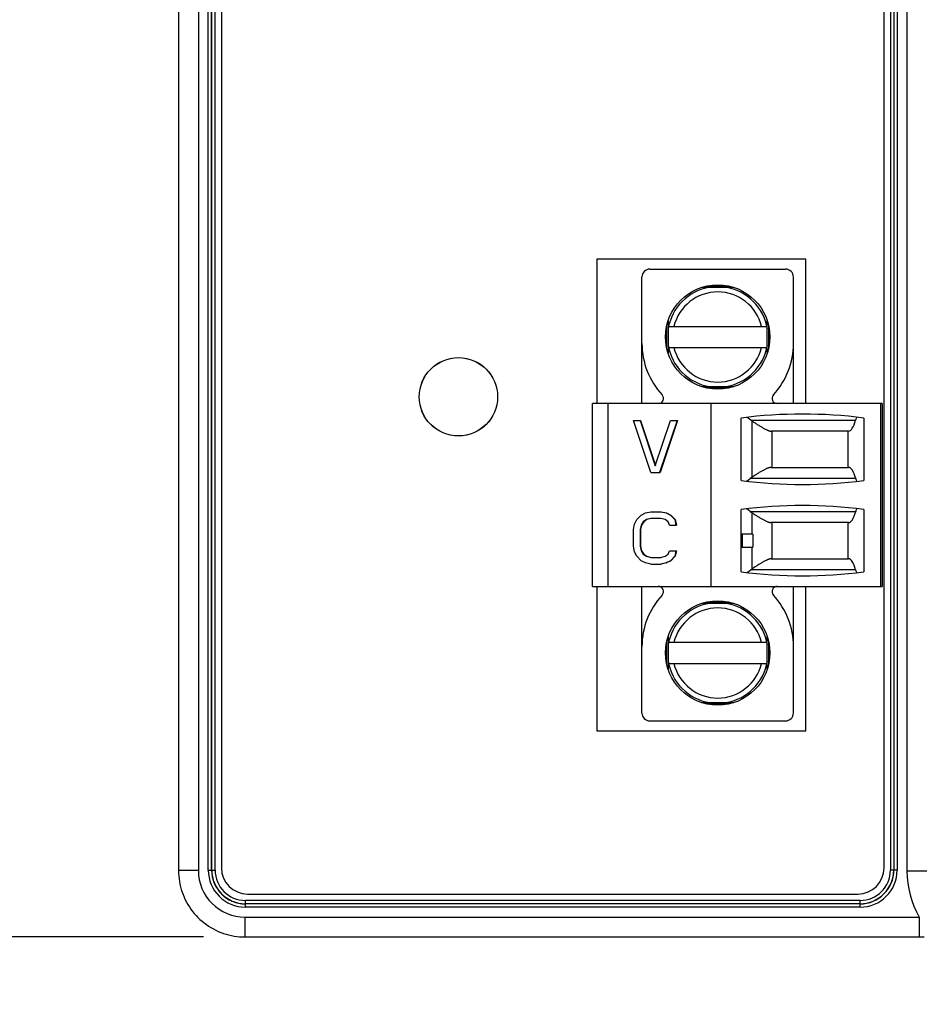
# Model space of a CAD drawing. Header units: inches. Extents: x 0 to 34, y 0 to 22.
# Tile 11 of 70: x 7 to 8.4, y 14.2 to 15.7. Entities that reach past the tile are written whole.
import ezdxf

# ---------------------------------------------------------------- set-up
doc = ezdxf.new("R2010")
doc.units = ezdxf.units.IN
doc.header["$LTSCALE"] = 1.87
doc.header["$MEASUREMENT"] = 0
doc.layers.get('0').update_dxf_attribs({"linetype": 'CONTINUOUS'})
doc.layers.add('DIMENSIONS', color=7, linetype='CONTINUOUS')
doc.styles.get("Standard").update_dxf_attribs({"font": 'txt', "width": 0.8})
doc.dimstyles.new('DIMSTYLE_1', dxfattribs={"dimtxt": 0.125, "dimasz": 0.18, "dimexe": 0.18, "dimexo": 0.0625, "dimgap": 0.09, "dimtad": 0, "dimtih": 1, "dimtoh": 1, "dimdec": 3, "dimzin": 4, "dimdsep": 46, "dimtxsty": 'STANDARD', "dimblk": '_FILLED', "dimblk1": '_FILLED', "dimblk2": '_FILLED', "dimcen": 0.09, "dimadec": 0, "dimazin": 0, "dimtp": 0.01, "dimtm": 0.01, "dimtfac": 1, "dimtdec": 3, "dimtofl": 0, "dimtmove": 0, "dimatfit": 3, "dimldrblk": '_FILLED', "dimfxl": 1, "dimtolj": 1, "dimtzin": 4, "dimarcsym": 0})

# ---------------------------------------------------------------- blocks, each defined once
blk = doc.blocks.new('*D22')
at = {"layer": 'DIMENSIONS', "color": 2, "linetype": 'CONTINUOUS'}
blk.add_line((7.3016, 14.3311), (6.5766, 14.3311), dxfattribs=at)
at = {"layer": 'DIMENSIONS', "color": 2, "linetype": 'CONTINUOUS', "insert": (6.5141, 14.3936), "char_height": 0.125, "width": 1.325, "attachment_point": 3, "line_spacing_factor": 0.9}
blk.add_mtext('3.454{\\Ftxt.shx;\\W1.000000;\\H0.125000; }[87.72]', dxfattribs=at)
blk = doc.blocks.new('_FILLED')
at = {"color": 0, "linetype": 'BYBLOCK'}
blk.add_solid([(0, 0), (-1, 0.1736), (-1, -0.1736)], dxfattribs=at)

msp = doc.modelspace()

# ---------------------------------------------------------------- linework, layer by layer
at = {"color": 7, "linetype": 'CONTINUOUS'}
for p, q in [((7.2641, 17.6697), (7.2641, 14.4311)), ((7.2941, 17.6697), (7.2941, 14.4311)), ((7.3089, 14.432), (7.3089, 17.6688)), ((7.3138, 14.432), (7.3138, 17.6688)), ((7.3142, 14.432), (7.3142, 17.6688)), ((7.3191, 14.432), (7.3191, 17.6688)), ((7.3287, 17.6656), (7.3287, 14.4352)), ((8.3279, 14.4352), (8.3279, 17.6656)), ((8.3375, 17.6688), (8.3375, 14.432)), ((8.3425, 17.6688), (8.3425, 14.432)), ((8.3428, 17.6688), (8.3428, 14.432)), ((8.3477, 17.6688), (8.3477, 14.432)), ((8.3626, 14.4305), (8.3626, 17.6703)), ((7.8947, 15.353), (7.8947, 15.1352)), ((8.2102, 15.353), (7.8947, 15.353)), ((8.2102, 15.1352), (8.2102, 15.353)), ((7.9747, 15.338), (8.1794, 15.338)), ((7.9629, 15.1352), (7.9629, 15.3261)), ((8.1913, 15.1352), (8.1913, 15.3261)), ((8.1016, 15.3104), (8.0525, 15.3104)), ((8.0596, 15.3124), (8.0946, 15.3124)), ((8.0023, 15.2601), (8.0023, 15.2111)), ((8.1519, 15.2111), (8.1519, 15.2601)), ((8.0003, 15.2182), (8.0003, 15.253)), ((8.003, 15.2513), (8.1512, 15.2513)), ((8.1539, 15.253), (8.1539, 15.2182)), ((8.003, 15.2198), (8.1512, 15.2198)), ((8.0525, 15.1608), (8.1016, 15.1608)), ((8.0946, 15.1588), (8.0596, 15.1588)), ((7.8881, 14.8596), (7.8881, 15.1352)), ((8.3251, 15.1352), (7.8881, 15.1352)), ((7.9117, 14.8596), (7.9117, 15.1352)), ((8.0672, 14.8596), (8.0672, 15.1352)), ((8.3231, 14.8596), (8.3231, 15.1352)), ((8.3251, 15.1352), (8.3251, 14.8596)), ((8.1125, 15.0193), (8.1125, 15.1133)), ((8.1269, 15.1104), (8.1217, 15.1144)), ((8.2976, 15.1133), (8.2976, 15.0193)), ((7.9764, 15.0311), (7.9501, 15.1098)), ((7.9501, 15.1098), (7.9605, 15.1098)), ((7.96, 15.1098), (7.9829, 15.0411)), ((7.9605, 15.1098), (7.9832, 15.042)), ((7.9829, 15.0411), (8.0059, 15.1098)), ((8.0157, 15.1098), (7.9895, 15.0311)), ((8.0163, 15.1098), (7.9901, 15.0311)), ((8.0059, 15.1098), (8.0163, 15.1098)), ((8.1269, 15.1104), (8.285, 15.1104)), ((8.1288, 15.0242), (8.1288, 15.1089)), ((8.2741, 15.0937), (8.1576, 15.0937)), ((8.1586, 15.0937), (8.1586, 15.0389)), ((8.2739, 15.0389), (8.2739, 15.0937)), ((8.1574, 15.0389), (8.2742, 15.0389)), ((7.9764, 15.0311), (7.9901, 15.0311)), ((8.1212, 15.0182), (8.1262, 15.0222)), ((8.2852, 15.0222), (8.1262, 15.0222)), ((7.955, 14.9603), (7.9616, 14.967)), ((7.9616, 14.967), (7.9682, 14.9703)), ((7.9682, 14.9703), (7.9764, 14.972)), ((7.9764, 14.972), (7.9917, 14.972)), ((7.9911, 14.972), (7.9993, 14.9703)), ((7.9917, 14.972), (7.9999, 14.9703)), ((7.9993, 14.9703), (8.0059, 14.967)), ((7.9993, 14.9703), (7.9999, 14.9703)), ((7.9999, 14.9703), (8.0065, 14.967)), ((8.0059, 14.967), (8.0125, 14.9603)), ((8.0059, 14.967), (8.0065, 14.967)), ((8.0065, 14.967), (8.013, 14.9603)), ((8.1125, 14.8815), (8.1125, 14.9756)), ((8.1262, 14.9726), (8.1212, 14.9766)), ((8.1262, 14.9726), (8.2852, 14.9726)), ((8.1288, 14.9383), (8.1288, 14.9706)), ((8.2976, 14.9756), (8.2976, 14.8815)), ((7.9501, 14.9452), (7.9518, 14.9536)), ((7.9518, 14.9536), (7.955, 14.9603)), ((7.9616, 14.9519), (7.96, 14.9452)), ((7.9622, 14.9519), (7.9605, 14.9452)), ((7.9649, 14.9569), (7.9616, 14.9519)), ((7.9616, 14.9519), (7.9622, 14.9519)), ((7.9655, 14.9569), (7.9622, 14.9519)), ((7.9698, 14.9603), (7.9649, 14.9569)), ((7.9649, 14.9569), (7.9655, 14.9569)), ((7.9704, 14.9603), (7.9655, 14.9569)), ((7.9764, 14.962), (7.9698, 14.9603)), ((7.9698, 14.9603), (7.9704, 14.9603)), ((7.9769, 14.962), (7.9704, 14.9603)), ((7.9911, 14.962), (7.9764, 14.962)), ((7.9977, 14.9603), (7.9911, 14.962)), ((8.0026, 14.9569), (7.9977, 14.9603)), ((8.0042, 14.9519), (8.0026, 14.9569)), ((8.0042, 14.9519), (8.0147, 14.9519)), ((8.0125, 14.9603), (8.0141, 14.9519)), ((8.0125, 14.9603), (8.013, 14.9603)), ((8.013, 14.9603), (8.0147, 14.9519)), ((8.2742, 14.9559), (8.1574, 14.9559)), ((8.1586, 14.9559), (8.1586, 14.9011)), ((8.2739, 14.9011), (8.2739, 14.9559)), ((7.9501, 14.9201), (7.9501, 14.9452)), ((7.96, 14.9452), (7.96, 14.9201)), ((7.96, 14.9452), (7.9605, 14.9452)), ((7.9605, 14.9452), (7.9605, 14.9201)), ((8.1126, 14.9187), (8.1126, 14.9383)), ((8.1302, 14.9383), (8.1126, 14.9383)), ((8.1145, 14.9187), (8.1145, 14.9383)), ((8.1302, 14.9383), (8.1302, 14.9187)), ((7.9518, 14.9117), (7.9501, 14.9201)), ((7.96, 14.9201), (7.9616, 14.9134)), ((7.96, 14.9201), (7.9605, 14.9201)), ((7.9605, 14.9201), (7.9622, 14.9134)), ((8.1126, 14.9187), (8.1302, 14.9187)), ((8.1288, 14.8859), (8.1288, 14.9187)), ((7.955, 14.905), (7.9518, 14.9117)), ((7.9616, 14.8983), (7.955, 14.905)), ((7.9616, 14.9134), (7.9649, 14.9083)), ((7.9616, 14.9134), (7.9622, 14.9134)), ((7.9622, 14.9134), (7.9655, 14.9083)), ((7.9649, 14.9083), (7.9698, 14.905)), ((7.9649, 14.9083), (7.9655, 14.9083)), ((7.9655, 14.9083), (7.9704, 14.905)), ((7.9698, 14.905), (7.9764, 14.9033)), ((7.9698, 14.905), (7.9704, 14.905)), ((7.9704, 14.905), (7.9769, 14.9033)), ((7.9764, 14.9033), (7.9911, 14.9033)), ((7.9911, 14.9033), (7.9977, 14.905)), ((7.9977, 14.905), (8.0026, 14.9083)), ((8.0026, 14.9083), (8.0042, 14.9134)), ((8.0042, 14.9134), (8.0147, 14.9134)), ((8.0125, 14.905), (8.0059, 14.8983)), ((8.013, 14.905), (8.0065, 14.8983)), ((8.0141, 14.9134), (8.0125, 14.905)), ((8.0125, 14.905), (8.013, 14.905)), ((8.0147, 14.9134), (8.013, 14.905)), ((7.9682, 14.8949), (7.9616, 14.8983)), ((7.9764, 14.8933), (7.9682, 14.8949)), ((7.9764, 14.8933), (7.9917, 14.8933)), ((7.9993, 14.8949), (7.9911, 14.8933)), ((7.9999, 14.8949), (7.9917, 14.8933)), ((8.0059, 14.8983), (7.9993, 14.8949)), ((7.9993, 14.8949), (7.9999, 14.8949)), ((8.0065, 14.8983), (7.9999, 14.8949)), ((8.0059, 14.8983), (8.0065, 14.8983)), ((8.1576, 14.9011), (8.2741, 14.9011)), ((8.1217, 14.8804), (8.1269, 14.8845)), ((8.285, 14.8845), (8.1269, 14.8845)), ((7.8881, 14.8596), (8.3251, 14.8596)), ((7.8947, 14.8596), (7.8947, 14.6419)), ((7.9629, 14.6687), (7.9629, 14.8596)), ((8.1913, 14.6687), (8.1913, 14.8596)), ((8.2102, 14.6419), (8.2102, 14.8596)), ((8.1016, 14.834), (8.0525, 14.834)), ((8.0596, 14.836), (8.0946, 14.836)), ((8.0003, 14.7418), (8.0003, 14.7766)), ((8.0023, 14.7837), (8.0023, 14.7347)), ((8.1512, 14.775), (8.003, 14.775)), ((8.1519, 14.7347), (8.1519, 14.7837)), ((8.1539, 14.7766), (8.1539, 14.7418)), ((8.003, 14.7435), (8.1512, 14.7435)), ((8.0525, 14.6844), (8.1016, 14.6844)), ((8.0946, 14.6824), (8.0596, 14.6824)), ((7.9747, 14.6569), (8.1794, 14.6569)), ((7.8947, 14.6419), (8.2102, 14.6419)), ((7.2941, 14.4311), (7.2641, 14.4311)), ((7.3089, 14.432), (7.3191, 14.432)), ((8.3477, 14.432), (8.3375, 14.432)), ((8.4019, 14.4305), (8.3626, 14.4305)), ((7.3649, 14.376), (7.3649, 14.3861)), ((8.2917, 14.3861), (7.3649, 14.3861)), ((7.3681, 14.3958), (8.2885, 14.3958)), ((8.2917, 14.376), (8.2917, 14.3861)), ((8.2917, 14.3812), (7.3649, 14.3812)), ((8.2917, 14.3809), (7.3649, 14.3809)), ((8.2917, 14.376), (7.3649, 14.376)), ((7.3641, 14.3611), (7.3641, 14.3311)), ((7.3641, 14.3611), (8.3811, 14.3611)), ((8.3811, 14.3611), (8.3811, 14.3311)), ((7.3641, 14.3311), (8.3886, 14.3311))]:
    msp.add_line(p, q, dxfattribs=at)
msp.add_lwpolyline([(7.2641, 14.4311), (7.2641, 14.4272), (7.2644, 14.4231), (7.2648, 14.4189), (7.2654, 14.4148), (7.2661, 14.4108), (7.2671, 14.4067), (7.2682, 14.4027), (7.2694, 14.3988), (7.2708, 14.3949), (7.2724, 14.3911), (7.2742, 14.3873), (7.2761, 14.3836), (7.2781, 14.38), (7.2803, 14.3765), (7.2826, 14.3731), (7.2851, 14.3697), (7.2877, 14.3665), (7.2905, 14.3634), (7.2933, 14.3604), (7.2963, 14.3575), (7.2994, 14.3548), (7.3026, 14.3522), (7.306, 14.3497), (7.3094, 14.3474), (7.3129, 14.3452), (7.3165, 14.3431), (7.3202, 14.3412), (7.324, 14.3395), (7.3278, 14.3379), (7.3317, 14.3365), (7.3356, 14.3352), (7.3396, 14.3341), (7.3437, 14.3332), (7.3478, 14.3324), (7.3519, 14.3319), (7.356, 14.3314), (7.3601, 14.3312), (7.3641, 14.3311)], dxfattribs=at)
for centre, radius in [((8.0771, 15.2356), 0.0787), ((7.6861, 15.1454), 0.0591), ((7.6861, 15.1454), 0.059), ((8.0771, 14.7592), 0.0787)]:
    msp.add_circle(centre, radius, dxfattribs=at)
for centre, radius, start, end in [((7.9747, 15.3261), 0.0118, 90, 180), ((8.1794, 15.3261), 0.0118, 0, 90), ((8.0771, 15.2356), 0.0758, 99.1563, 170.7983), ((8.0771, 15.2356), 0.0679, 13.408, 166.592), ((8.0771, 15.2356), 0.0758, 9.2017, 80.8437), ((8.0771, 15.2258), 0.1142, 180, 222.7041), ((8.0771, 15.2356), 0.0758, 189.2017, 260.8437), ((8.0771, 15.2356), 0.0679, 193.408, 346.592), ((8.0771, 15.2356), 0.0758, 279.1657, 350.7983), ((8.0771, 15.2258), 0.1142, 317.2959, 360), ((7.9874, 15.1431), 0.00787, 270, 42.7041), ((8.1668, 15.1431), 0.00787, 137.2959, 270), ((8.205, 14.3916), 0.7277, 82.6956, 97.3044), ((8.1428, 15.1303), 0.0256, 231.393, 236.8149), ((8.1424, 15.0029), 0.0252, 122.4362, 129.9338), ((8.205, 15.741), 0.7277, 262.6956, 277.3044), ((8.205, 14.2538), 0.7277, 82.6956, 97.3044), ((8.1424, 14.9919), 0.0252, 230.0662, 237.5638), ((8.205, 15.6032), 0.7277, 262.6956, 277.3044), ((8.1427, 14.8647), 0.0253, 123.1581, 128.634), ((7.9874, 14.8517), 0.00787, 317.2959, 90), ((8.1668, 14.8517), 0.00787, 90, 222.7041), ((8.0771, 14.769), 0.1142, 137.2959, 180), ((8.0771, 14.769), 0.1142, 0, 42.7041), ((8.0771, 14.7592), 0.0758, 99.1563, 170.7983), ((8.0771, 14.7592), 0.0758, 9.2017, 80.8343), ((8.0771, 14.7592), 0.0679, 13.408, 166.592), ((8.0771, 14.7592), 0.0758, 189.2017, 260.8343), ((8.0771, 14.7592), 0.0679, 193.408, 346.592), ((8.0771, 14.7592), 0.0758, 279.1657, 350.7983), ((7.9747, 14.6687), 0.0118, 180, 270), ((8.1794, 14.6687), 0.0118, 270, 360), ((7.364, 14.4311), 0.07, 180.0017, 270.0058), ((7.3649, 14.432), 0.056, 180, 270), ((7.3649, 14.432), 0.0511, 180, 270), ((7.3649, 14.432), 0.0508, 180, 270), ((7.3649, 14.432), 0.0458, 180, 270), ((7.3681, 14.4352), 0.0394, 180, 270), ((8.2885, 14.4352), 0.0394, 270, 360), ((8.2917, 14.432), 0.056, 270, 360), ((8.2917, 14.432), 0.0511, 270, 360), ((8.2917, 14.432), 0.0508, 270, 360), ((8.2917, 14.432), 0.0458, 270, 360), ((8.5019, 14.4305), 0.1394, 179.9971, 209.8645)]:
    msp.add_arc(centre, radius, start, end, dxfattribs=at)
for centre, major_axis, start_param, end_param in [((8.2909, 15.0878), (0, 0.0315), 0.545915, 0.770746), ((8.2741, 15.1527), (0, 0.0591), -3.141593, -2.370847), ((8.2742, 14.9799), (0, 0.0591), -0.770746, 0), ((8.2911, 15.0448), (0, 0.0315), -3.912338, -3.688548), ((8.2742, 15.0149), (0, 0.0591), -3.141593, -2.370847), ((8.2911, 14.95), (0, 0.0315), 0.546955, 0.770746), ((8.2741, 14.8421), (0, 0.0591), -0.770746, 0), ((8.2909, 14.907), (0, 0.0315), -3.912338, -3.687508)]:
    msp.add_ellipse(centre, major_axis=major_axis, ratio=0.266667, start_param=start_param, end_param=end_param, dxfattribs=at)
for points in [[(8.1217, 15.1144), (8.1217, 15.1144), (8.1216, 15.1144), (8.1216, 15.1145)], [(8.1212, 15.0182), (8.1212, 15.0182), (8.1212, 15.0182), (8.1212, 15.0182)], [(8.1212, 14.9766), (8.1212, 14.9766), (8.1212, 14.9766), (8.1212, 14.9766)], [(8.1216, 14.8803), (8.1216, 14.8804), (8.1217, 14.8804), (8.1217, 14.8804)]]:
    msp.add_open_spline(points, degree=3, dxfattribs=at)
for points, knots in [([(8.1288, 15.1089), (8.1304, 15.1079), (8.1326, 15.1064), (8.1356, 15.1045), (8.1378, 15.1031), (8.1399, 15.1018), (8.1419, 15.1005), (8.1439, 15.0994), (8.1458, 15.0983), (8.1476, 15.0973), (8.1494, 15.0964), (8.1508, 15.0957), (8.1518, 15.0952), (8.1526, 15.0949), (8.1533, 15.0946), (8.154, 15.0944), (8.1547, 15.0942), (8.1553, 15.094), (8.1559, 15.0938), (8.1565, 15.0937), (8.1571, 15.0937), (8.1574, 15.0937), (8.1576, 15.0937)], [0, 0, 0, 0, 0.167583, 0.24826, 0.326607, 0.402412, 0.475448, 0.545473, 0.612235, 0.675468, 0.734904, 0.790282, 0.816373, 0.84136, 0.86522, 0.887932, 0.909484, 0.929869, 0.949089, 0.967161, 0.984115, 1, 1, 1, 1]), ([(8.1574, 15.0389), (8.1573, 15.0389), (8.1569, 15.0389), (8.1563, 15.0389), (8.1557, 15.0388), (8.1551, 15.0386), (8.1545, 15.0385), (8.1538, 15.0382), (8.1531, 15.038), (8.1521, 15.0376), (8.1508, 15.0371), (8.1492, 15.0363), (8.1475, 15.0355), (8.1457, 15.0345), (8.1438, 15.0334), (8.1418, 15.0323), (8.1398, 15.0311), (8.1377, 15.0298), (8.1356, 15.0285), (8.1326, 15.0266), (8.1303, 15.0252), (8.1288, 15.0242)], [0, 0, 0, 0, 0.016222, 0.033487, 0.051843, 0.071318, 0.091927, 0.113673, 0.136551, 0.160546, 0.211811, 0.26728, 0.326722, 0.389884, 0.456511, 0.526349, 0.599153, 0.67469, 0.75274, 0.8331, 1, 1, 1, 1]), ([(8.1288, 14.9706), (8.1303, 14.9696), (8.1326, 14.9682), (8.1356, 14.9663), (8.1377, 14.965), (8.1398, 14.9637), (8.1418, 14.9625), (8.1438, 14.9614), (8.1457, 14.9603), (8.1475, 14.9593), (8.1492, 14.9585), (8.1508, 14.9577), (8.1521, 14.9572), (8.1531, 14.9568), (8.1538, 14.9566), (8.1545, 14.9563), (8.1551, 14.9562), (8.1557, 14.956), (8.1563, 14.9559), (8.1569, 14.9559), (8.1573, 14.9559), (8.1574, 14.9559)], [0, 0, 0, 0, 0.1669, 0.24726, 0.32531, 0.400847, 0.473651, 0.543489, 0.610116, 0.673278, 0.73272, 0.788189, 0.839454, 0.863449, 0.886327, 0.908073, 0.928682, 0.948157, 0.966513, 0.983778, 1, 1, 1, 1]), ([(8.1576, 14.9011), (8.1574, 14.9011), (8.1571, 14.9011), (8.1565, 14.9011), (8.1559, 14.901), (8.1553, 14.9008), (8.1547, 14.9006), (8.154, 14.9004), (8.1533, 14.9002), (8.1526, 14.8999), (8.1518, 14.8996), (8.1508, 14.8991), (8.1494, 14.8984), (8.1476, 14.8975), (8.1458, 14.8965), (8.1439, 14.8954), (8.1419, 14.8943), (8.1399, 14.893), (8.1378, 14.8917), (8.1356, 14.8903), (8.1326, 14.8884), (8.1304, 14.8869), (8.1288, 14.8859)], [0, 0, 0, 0, 0.015885, 0.032839, 0.050911, 0.070131, 0.090516, 0.112068, 0.13478, 0.15864, 0.183627, 0.209718, 0.265096, 0.324532, 0.387765, 0.454527, 0.524552, 0.597588, 0.673393, 0.75174, 0.832417, 1, 1, 1, 1])]:
    msp.add_open_spline(points, degree=3, knots=knots, dxfattribs=at)

# ---------------------------------------------------------------- dimensions: what is measured, and where the dimension line sits
at = {"layer": 'DIMENSIONS', "color": 2, "linetype": 'CONTINUOUS'}
dim = msp.add_ordinate_dim(feature_location=(7.30155, 14.33111), offset=(-0.725, 0), dtype=0, origin=(7.36405, 17.78464), dimstyle='DIMSTYLE_1', dxfattribs=at)
dim.commit()
dim.dimension.update_dxf_attribs({"geometry": '*D22', "text_midpoint": (5.55156, 14.33111)})

doc.saveas('drawing.dxf')
